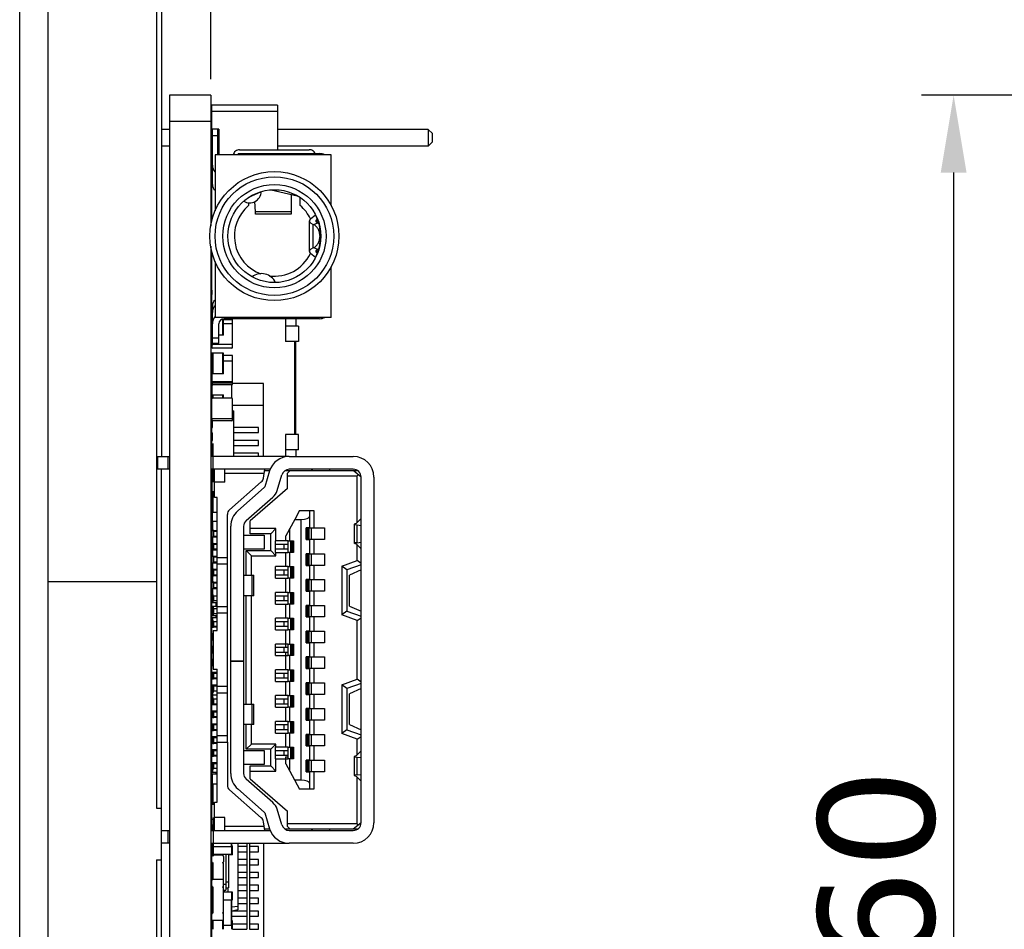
# Model space of a CAD drawing. Header units: millimetres. Extents: x -45 to 609, y -105 to 214.
# Tile 4 of 27: x 305 to 343, y 38 to 73. Entities that reach past the tile are written whole.
import ezdxf

# ---------------------------------------------------------------- set-up
doc = ezdxf.new("R2010")
doc.units = ezdxf.units.MM
doc.header["$LTSCALE"] = 30.734
doc.header["$PDMODE"] = 3
doc.header["$PDSIZE"] = 0.3125
doc.layers.get('0').update_dxf_attribs({"linetype": 'CONTINUOUS'})
doc.layers.get('Defpoints').update_dxf_attribs({"linetype": 'CONTINUOUS'})
doc.layers.add('DIM', color=6, linetype='CONTINUOUS', lineweight=15)
doc.styles.add('Verdana', font='verdana.ttf', dxfattribs={"height": 4.5})
doc.dimstyles.new('aaaaaaaa 3.0', dxfattribs={"dimtxt": 4.5, "dimasz": 3, "dimexe": 1.25, "dimexo": 0.625, "dimtad": 1, "dimzin": 9, "dimdsep": 46, "dimtxsty": 'Verdana', "dimcen": 0, "dimazin": 0, "dimtfac": 1, "dimtofl": 0, "dimtmove": 0, "dimatfit": 3, "dimfxl": 1, "dimlwd": 25, "dimlwe": 25, "dimarcsym": 0})

# ---------------------------------------------------------------- blocks, each defined once
blk = doc.blocks.new('*D100')
at = {"layer": 'Defpoints', "color": 0}
for p in [(305.049, 186.044), (305.049, 161.826), (312.449, 69.885)]:
    blk.add_point(p, dxfattribs=at)
at = {"layer": 'DIM', "color": 0, "lineweight": 25}
for p, q in [((305.049, 162.451), (305.049, 187.294)), ((312.449, 70.51), (312.449, 187.294)), ((309.449, 186.044), (308.049, 186.044)), ((312.449, 186.044), (344.288, 186.044))]:
    blk.add_line(p, q, dxfattribs=at)
at = {"layer": 'DIM', "color": 0}
for points in [[(308.049, 186.544), (308.049, 185.544), (305.049, 186.044)], [(309.449, 185.544), (309.449, 186.544), (312.449, 186.044)]]:
    blk.add_solid(points, dxfattribs=at)
at = {"layer": 'DIM', "color": 0, "insert": (330.875, 189.658), "char_height": 4.5, "attachment_point": 5, "style": 'Verdana'}
blk.add_mtext('(ref) 7.4', dxfattribs=at)
blk = doc.blocks.new('*D115')
at = {"layer": 'Defpoints', "color": 0}
for p in [(428.354, 69.885), (341.235, 9.885), (428.355, 9.885)]:
    blk.add_point(p, dxfattribs=at)
at = {"layer": 'DIM', "color": 0, "lineweight": 25}
for p, q in [((427.729, 69.885), (339.985, 69.885)), ((341.235, 66.885), (341.235, 12.885)), ((427.73, 9.885), (339.985, 9.885))]:
    blk.add_line(p, q, dxfattribs=at)
at = {"layer": 'DIM', "color": 0}
for points in [[(341.735, 66.885), (340.735, 66.885), (341.235, 69.885)], [(340.735, 12.885), (341.735, 12.885), (341.235, 9.885)]]:
    blk.add_solid(points, dxfattribs=at)
at = {"layer": 'DIM', "color": 0, "insert": (338.267, 39.885), "char_height": 4.5, "attachment_point": 5, "rotation": 90, "style": 'Verdana'}
blk.add_mtext('60', dxfattribs=at)

msp = doc.modelspace()

# ---------------------------------------------------------------- linework, layer by layer
at = {"color": 7, "linetype": 'Continuous'}
for p, q in [((305.049, -79.333), (305.049, 161.826)), ((306.149, -79.333), (306.149, 161.826)), ((310.549, 136.299), (310.549, 55.885)), ((310.349, 135.309), (310.349, 42.247)), ((310.849, 69.885), (310.849, 9.885)), ((312.449, 69.885), (310.849, 69.885)), ((312.449, 69.885), (312.449, 64.81)), ((312.499, 65.073), (312.499, 69.506)), ((315.039, 69.506), (312.499, 69.506)), ((315.039, 69.506), (315.039, 67.773)), ((315.039, 69.252), (312.499, 69.252)), ((310.849, 68.885), (312.449, 68.885)), ((310.849, 68.556), (310.549, 68.556)), ((312.499, 68.556), (312.449, 68.556)), ((312.517, 66.423), (312.517, 68.573)), ((312.717, 68.573), (312.517, 68.573)), ((312.517, 68.323), (312.717, 68.323)), ((312.717, 68.573), (312.717, 67.573)), ((312.767, 68.573), (312.717, 68.573)), ((312.717, 68.323), (312.767, 68.323)), ((312.767, 68.573), (312.767, 67.573)), ((320.879, 68.556), (315.039, 68.556)), ((320.879, 68.556), (320.879, 67.916)), ((321.039, 68.396), (320.879, 68.556)), ((321.039, 68.076), (321.039, 68.396)), ((310.849, 67.916), (310.549, 67.916)), ((312.499, 67.916), (312.449, 67.916)), ((320.879, 67.916), (315.039, 67.916)), ((321.039, 68.076), (320.879, 67.916)), ((312.617, 67.573), (312.617, 65.403)), ((317.117, 67.573), (312.617, 67.573)), ((313.517, 67.623), (313.517, 67.573)), ((313.517, 67.623), (316.667, 67.623)), ((313.567, 67.773), (316.267, 67.773)), ((313.767, 67.573), (313.767, 67.623)), ((317.117, 65.61), (317.117, 67.573)), ((312.517, 67.22), (312.499, 67.22)), ((312.499, 67.135), (312.517, 67.135)), ((312.499, 66.437), (312.449, 66.437)), ((312.499, 66.435), (312.449, 66.435)), ((313.931, 65.929), (314.388, 66.144)), ((314.795, 66.219), (315.804, 65.986)), ((315.566, 66.041), (315.566, 65.273)), ((313.917, 65.717), (313.917, 65.607)), ((314.179, 65.364), (314.156, 65.761)), ((315.917, 65.607), (315.917, 65.92)), ((315.566, 65.364), (314.179, 65.364)), ((315.566, 65.273), (314.191, 65.273)), ((316.315, 65.096), (316.51, 65.254)), ((316.51, 65.246), (316.51, 65.26)), ((312.511, 65.073), (312.449, 65.073)), ((316.267, 65.014), (316.267, 63.832)), ((316.419, 63.97), (316.419, 64.876)), ((316.419, 64.876), (316.429, 64.872)), ((316.429, 64.872), (316.61, 64.935)), ((316.578, 65.087), (316.543, 65.059)), ((316.543, 65.059), (316.543, 64.972)), ((316.552, 65.176), (316.544, 65.176)), ((316.61, 64.935), (316.6, 64.939)), ((316.709, 64.423), (316.687, 64.423)), ((312.449, 64.036), (312.449, 33.456)), ((312.511, 63.773), (312.449, 63.773)), ((312.499, 61.564), (312.499, 63.773)), ((316.51, 63.592), (316.315, 63.75)), ((316.429, 63.974), (316.419, 63.97)), ((316.61, 63.911), (316.429, 63.974)), ((316.543, 63.874), (316.543, 63.787)), ((316.543, 63.787), (316.578, 63.759)), ((316.6, 63.907), (316.61, 63.911)), ((312.617, 63.443), (312.617, 61.273)), ((316.51, 63.586), (316.51, 63.6)), ((316.552, 63.67), (316.544, 63.67)), ((317.117, 61.273), (317.117, 63.236)), ((312.499, 62.335), (312.449, 62.335)), ((312.497, 62.237), (312.449, 62.237)), ((312.497, 62.335), (312.497, 62.166)), ((312.499, 62.137), (312.449, 62.137)), ((312.497, 62.166), (312.499, 62.166)), ((312.514, 61.437), (312.449, 61.437)), ((312.499, 61.635), (312.517, 61.635)), ((312.499, 61.576), (312.517, 61.576)), ((312.517, 60.273), (312.517, 61.723)), ((312.499, 61.39), (312.499, 60.116)), ((312.517, 61.39), (312.499, 61.39)), ((317.117, 61.273), (312.617, 61.273)), ((312.904, 61.212), (312.904, 60.59)), ((312.949, 60.59), (312.949, 61.221)), ((312.949, 61.186), (313.269, 61.186)), ((316.667, 61.223), (312.967, 61.223)), ((313.267, 61.223), (313.267, 61.273)), ((313.299, 60.116), (313.299, 61.223)), ((313.517, 61.273), (313.517, 61.223)), ((313.767, 61.223), (313.767, 61.273)), ((315.349, 61.223), (315.349, 60.337)), ((315.749, 61.223), (315.749, 60.937)), ((312.499, 60.987), (312.449, 60.987)), ((312.449, 60.937), (312.499, 60.937)), ((312.767, 60.273), (312.767, 61.023)), ((313.269, 61.026), (312.949, 61.026)), ((315.849, 60.937), (315.349, 60.937)), ((315.849, 60.937), (315.849, 60.337)), ((312.499, 60.337), (312.449, 60.337)), ((312.517, 60.59), (312.499, 60.59)), ((312.767, 60.473), (312.517, 60.473)), ((312.949, 60.59), (312.767, 60.59)), ((315.849, 60.337), (315.349, 60.337)), ((315.696, 60.337), (315.696, 56.737)), ((315.749, 56.737), (315.749, 60.337)), ((312.517, 60.273), (312.767, 60.273)), ((313.269, 60.226), (312.529, 60.226)), ((313.269, 60.216), (312.529, 60.216)), ((313.269, 60.086), (312.529, 60.086)), ((312.499, 59.886), (312.499, 58.112)), ((312.949, 59.886), (312.499, 59.886)), ((312.544, 59.086), (312.544, 59.886)), ((312.904, 59.886), (312.904, 59.086)), ((312.949, 59.086), (312.949, 59.886)), ((313.269, 59.801), (312.949, 59.801)), ((313.269, 59.576), (312.949, 59.576)), ((313.299, 58.691), (313.299, 59.771)), ((312.949, 59.086), (312.499, 59.086)), ((313.269, 58.776), (312.529, 58.776)), ((313.269, 58.726), (312.529, 58.726)), ((313.269, 58.661), (312.529, 58.661)), ((313.249, 58.661), (313.249, 58.141)), ((314.499, 58.707), (313.299, 58.707)), ((314.499, 55.885), (314.499, 58.707)), ((312.499, 58.277), (312.949, 58.277)), ((312.499, 55.886), (312.499, 58.111)), ((313.269, 58.141), (312.529, 58.141)), ((312.544, 58.141), (312.544, 58.277)), ((312.904, 58.277), (312.904, 58.141)), ((312.949, 58.141), (312.949, 58.277)), ((313.299, 57.296), (313.299, 58.111)), ((314.499, 57.857), (313.299, 57.857)), ((313.299, 57.651), (313.349, 57.651)), ((313.349, 55.885), (313.349, 57.651)), ((312.519, 57.251), (312.499, 57.251)), ((312.519, 57.001), (312.519, 57.268)), ((313.269, 57.341), (312.529, 57.341)), ((313.269, 57.266), (312.529, 57.266)), ((312.519, 57.007), (312.499, 57.007)), ((312.499, 57.001), (312.519, 57.001)), ((314.299, 57.007), (313.349, 57.007)), ((314.299, 56.807), (314.299, 57.007)), ((312.499, 56.737), (312.449, 56.737)), ((312.499, 56.801), (312.519, 56.801)), ((312.499, 56.501), (312.519, 56.501)), ((312.519, 56.501), (312.519, 56.801)), ((313.349, 56.807), (314.299, 56.807)), ((314.299, 56.507), (313.349, 56.507)), ((314.299, 56.307), (314.299, 56.507)), ((315.349, 56.737), (315.349, 55.885)), ((315.849, 56.737), (315.349, 56.737)), ((315.849, 56.137), (315.849, 56.737)), ((312.449, 56.137), (312.499, 56.137)), ((312.449, 56.087), (312.499, 56.087)), ((312.499, 56.301), (312.519, 56.301)), ((312.499, 56.167), (312.519, 56.167)), ((312.519, 56.001), (312.519, 56.301)), ((313.349, 56.307), (314.299, 56.307)), ((315.849, 56.137), (315.349, 56.137)), ((315.749, 56.137), (315.749, 55.885)), ((310.394, 55.885), (310.394, 55.385)), ((310.394, 55.885), (310.794, 55.885)), ((310.794, 55.885), (310.794, 55.385)), ((310.794, 55.885), (310.849, 55.885)), ((315.495, 55.885), (312.449, 55.885)), ((312.499, 56.001), (312.519, 56.001)), ((314.299, 56.007), (313.349, 56.007)), ((314.299, 55.885), (314.299, 56.007)), ((315.495, 55.885), (317.974, 55.885)), ((310.794, 55.385), (310.394, 55.385)), ((310.549, -56.339), (310.549, 55.385)), ((310.849, 55.385), (310.794, 55.385)), ((314.758, 55.385), (312.449, 55.385)), ((312.449, 55.336), (312.499, 55.336)), ((312.499, 55.385), (312.499, 54.945)), ((312.544, 54.945), (312.544, 55.385)), ((312.594, 54.885), (312.594, 55.385)), ((312.994, 54.885), (312.994, 55.385)), ((314.491, 55.046), (314.544, 55.385)), ((314.536, 55.335), (314.737, 55.335)), ((314.731, 55.32), (314.541, 54.706)), ((315.333, 55.335), (318.136, 55.335)), ((315.374, 55.357), (315.374, 55.335)), ((315.524, 55.335), (315.424, 55.235)), ((317.974, 55.385), (315.495, 55.385)), ((316.374, 55.335), (316.374, 55.385)), ((316.384, 55.385), (316.384, 55.335)), ((317.064, 55.335), (317.064, 55.385)), ((318.274, 55.085), (317.974, 55.335)), ((312.594, 54.945), (312.499, 54.945)), ((312.994, 55.235), (314.52, 55.235)), ((315.019, 54.558), (315.208, 55.173)), ((315.424, 54.635), (315.424, 55.235)), ((315.424, 55.135), (318.124, 55.135)), ((318.124, 55.135), (318.165, 55.176)), ((318.124, 53.314), (318.124, 55.135)), ((318.274, 41.685), (318.274, 55.085)), ((318.774, 55.085), (318.774, 41.685)), ((312.449, 54.836), (312.499, 54.836)), ((312.499, 54.637), (312.449, 54.637)), ((312.594, 54.295), (312.594, 54.885)), ((312.994, 54.885), (312.594, 54.885)), ((313.178, 53.815), (314.409, 54.897)), ((314.527, 54.683), (313.495, 53.775)), ((315.424, 54.635), (313.974, 53.385)), ((312.449, 54.536), (312.499, 54.536)), ((312.499, 41.385), (312.499, 54.505)), ((312.594, 54.505), (312.499, 54.505)), ((312.544, 53.705), (312.544, 54.505)), ((312.694, 54.295), (312.594, 54.295)), ((312.694, 49.81), (312.694, 54.295)), ((313.825, 53.4), (314.857, 54.307)), ((312.449, 54.036), (312.499, 54.036)), ((312.449, 53.736), (312.499, 53.736)), ((312.694, 53.705), (312.499, 53.705)), ((313.094, 49.81), (313.094, 53.627)), ((315.704, 53.435), (315.364, 52.809)), ((315.894, 53.785), (315.704, 53.435)), ((315.704, 53.435), (315.944, 53.435)), ((315.894, 53.785), (316.294, 53.785)), ((315.944, 53.435), (315.944, 43.335)), ((316.294, 53.11), (316.294, 53.785)), ((316.294, 53.785), (316.444, 53.785)), ((316.444, 53.785), (316.444, 53.11)), ((318.266, 53.46), (318.091, 53.28)), ((318.274, 53.46), (318.266, 53.46)), ((312.449, 53.236), (312.499, 53.236)), ((312.499, 53.218), (312.519, 53.218)), ((312.519, 53.075), (312.499, 53.075)), ((312.519, 53.365), (312.519, 53)), ((312.694, 53.365), (312.519, 53.365)), ((313.224, 43.596), (313.224, 53.174)), ((313.724, 53.174), (313.724, 43.596)), ((313.974, 52.885), (313.974, 53.385)), ((314.974, 53.085), (313.974, 53.085)), ((314.774, 52.885), (314.974, 53.085)), ((314.974, 52.61), (314.974, 53.085)), ((315.514, 52.61), (315.514, 53.085)), ((316.154, 52.66), (316.154, 53.11)), ((316.294, 53.11), (316.154, 53.11)), ((316.184, 52.66), (316.184, 53.11)), ((316.196, 53.11), (316.196, 52.66)), ((316.265, 52.66), (316.265, 53.11)), ((316.294, 53.11), (316.354, 53.11)), ((316.354, 52.66), (316.354, 53.11)), ((316.354, 53.11), (316.854, 53.11)), ((316.854, 53.11), (316.854, 52.66)), ((318.024, 52.513), (318.024, 53.257)), ((318.119, 52.539), (318.119, 53.231)), ((318.119, 53.231), (318.274, 53.211)), ((312.449, 52.936), (312.499, 52.936)), ((312.694, 53), (312.499, 53)), ((312.694, 52.75), (312.499, 52.75)), ((312.519, 52.75), (312.519, 52.5)), ((312.544, 52.985), (312.544, 52.785)), ((312.544, 52.985), (312.694, 52.985)), ((312.694, 52.785), (312.544, 52.785)), ((312.554, 52.985), (312.554, 52.785)), ((313.724, 52.835), (314.524, 52.835)), ((314.774, 52.885), (313.974, 52.885)), ((314.524, 52.835), (314.524, 52.285)), ((314.774, 52.235), (314.774, 52.885)), ((315.364, 52.61), (315.364, 52.809)), ((316.154, 52.66), (316.294, 52.66)), ((316.294, 52.11), (316.294, 52.66)), ((316.354, 52.66), (316.294, 52.66)), ((316.854, 52.66), (316.354, 52.66)), ((316.444, 52.66), (316.444, 52.11)), ((312.449, 52.436), (312.499, 52.436)), ((312.694, 52.5), (312.499, 52.5)), ((312.544, 52.285), (312.544, 52.485)), ((312.544, 52.485), (312.694, 52.485)), ((312.694, 52.285), (312.544, 52.285)), ((312.554, 52.485), (312.554, 52.285)), ((314.524, 52.285), (313.724, 52.285)), ((314.954, 52.16), (314.954, 52.61)), ((315.454, 52.61), (314.954, 52.61)), ((314.954, 52.485), (315.454, 52.485)), ((315.454, 52.285), (314.954, 52.285)), ((315.299, 52.285), (315.299, 52.485)), ((315.454, 52.16), (315.454, 52.61)), ((315.454, 52.61), (315.654, 52.61)), ((315.542, 52.61), (315.542, 52.16)), ((315.611, 52.16), (315.611, 52.61)), ((315.624, 52.61), (315.624, 52.16)), ((315.654, 52.61), (315.654, 52.16)), ((318.266, 52.31), (318.091, 52.49)), ((318.119, 52.539), (318.274, 52.559)), ((318.124, 51.843), (318.124, 52.457)), ((318.274, 52.31), (318.266, 52.31)), ((312.449, 52.136), (312.499, 52.136)), ((312.694, 52.25), (312.499, 52.25)), ((312.694, 52), (312.499, 52)), ((312.519, 52.25), (312.519, 52)), ((312.544, 51.985), (312.544, 51.785)), ((312.544, 51.985), (312.694, 51.985)), ((312.554, 51.985), (312.554, 51.785)), ((312.694, 51.96), (313.094, 51.96)), ((313.824, 51.285), (313.824, 52.235)), ((313.824, 52.235), (314.024, 52.035)), ((313.824, 52.235), (314.774, 52.235)), ((314.024, 51.285), (314.024, 52.035)), ((314.024, 52.035), (314.974, 52.035)), ((314.774, 52.235), (314.974, 52.035)), ((314.954, 52.16), (315.454, 52.16)), ((314.974, 52.035), (314.974, 52.16)), ((315.364, 51.61), (315.364, 52.16)), ((315.654, 52.16), (315.454, 52.16)), ((315.514, 51.61), (315.514, 52.16)), ((316.154, 51.66), (316.154, 52.11)), ((316.294, 52.11), (316.154, 52.11)), ((316.184, 51.66), (316.184, 52.11)), ((316.196, 52.11), (316.196, 51.66)), ((316.265, 51.66), (316.265, 52.11)), ((316.294, 52.11), (316.354, 52.11)), ((316.354, 51.66), (316.354, 52.11)), ((316.354, 52.11), (316.854, 52.11)), ((316.854, 52.11), (316.854, 51.66)), ((312.449, 51.636), (312.499, 51.636)), ((312.694, 51.75), (312.499, 51.75)), ((312.519, 51.75), (312.519, 51.5)), ((312.694, 51.785), (312.544, 51.785)), ((313.094, 51.71), (312.694, 51.71)), ((314.954, 51.16), (314.954, 51.61)), ((315.454, 51.61), (314.954, 51.61)), ((315.454, 51.16), (315.454, 51.61)), ((315.454, 51.61), (315.654, 51.61)), ((315.542, 51.61), (315.542, 51.16)), ((315.611, 51.16), (315.611, 51.61)), ((315.624, 51.61), (315.624, 51.16)), ((315.654, 51.61), (315.654, 51.16)), ((316.154, 51.66), (316.294, 51.66)), ((316.294, 51.11), (316.294, 51.66)), ((316.354, 51.66), (316.294, 51.66)), ((316.854, 51.66), (316.354, 51.66)), ((316.444, 51.66), (316.444, 51.11)), ((317.524, 51.625), (318.124, 51.843)), ((317.524, 51.625), (317.524, 49.745)), ((317.724, 51.485), (317.524, 51.625)), ((318.274, 51.685), (317.724, 51.485)), ((318.274, 51.738), (318.124, 51.843)), ((312.449, 51.336), (312.499, 51.336)), ((312.694, 51.5), (312.499, 51.5)), ((312.694, 51.25), (312.499, 51.25)), ((312.519, 51.25), (312.519, 51)), ((312.544, 51.285), (312.544, 51.485)), ((312.544, 51.485), (312.694, 51.485)), ((312.694, 51.285), (312.544, 51.285)), ((312.554, 51.485), (312.554, 51.285)), ((313.724, 51.285), (314.124, 51.285)), ((314.049, 51.285), (314.049, 50.485)), ((314.124, 50.485), (314.124, 51.285)), ((314.954, 51.485), (315.454, 51.485)), ((315.454, 51.285), (314.954, 51.285)), ((314.954, 51.16), (315.454, 51.16)), ((315.299, 51.285), (315.299, 51.485)), ((315.364, 50.61), (315.364, 51.16)), ((315.654, 51.16), (315.454, 51.16)), ((315.514, 50.61), (315.514, 51.16)), ((317.724, 51.485), (317.724, 49.885)), ((318.274, 51.485), (317.824, 51.285)), ((317.824, 50.085), (317.824, 51.285)), ((310.349, 51.027), (306.149, 51.027)), ((312.449, 50.836), (312.499, 50.836)), ((312.497, 50.536), (312.497, 50.836)), ((312.694, 51), (312.499, 51)), ((312.694, 50.75), (312.499, 50.75)), ((312.519, 50.75), (312.519, 50.385)), ((312.544, 50.985), (312.544, 50.785)), ((312.544, 50.985), (312.694, 50.985)), ((312.694, 50.785), (312.544, 50.785)), ((312.554, 50.985), (312.554, 50.785)), ((316.154, 50.66), (316.154, 51.11)), ((316.294, 51.11), (316.154, 51.11)), ((316.184, 50.66), (316.184, 51.11)), ((316.196, 51.11), (316.196, 50.66)), ((316.265, 50.66), (316.265, 51.11)), ((316.294, 51.11), (316.354, 51.11)), ((316.354, 50.66), (316.354, 51.11)), ((316.354, 51.11), (316.854, 51.11)), ((316.854, 51.11), (316.854, 50.66)), ((312.449, 50.536), (312.499, 50.536)), ((312.519, 50.675), (312.499, 50.675)), ((312.519, 50.568), (312.499, 50.568)), ((312.499, 50.386), (312.519, 50.386)), ((312.519, 50.385), (312.544, 50.385)), ((312.544, 50.285), (312.544, 50.485)), ((312.544, 50.485), (312.694, 50.485)), ((312.554, 50.485), (312.554, 50.285)), ((314.124, 50.485), (313.724, 50.485)), ((313.824, 46.285), (313.824, 50.485)), ((314.024, 46.285), (314.024, 50.485)), ((314.954, 50.16), (314.954, 50.61)), ((315.454, 50.61), (314.954, 50.61)), ((314.954, 50.485), (315.454, 50.485)), ((315.299, 50.285), (315.299, 50.485)), ((315.454, 50.16), (315.454, 50.61)), ((315.454, 50.61), (315.654, 50.61)), ((315.542, 50.61), (315.542, 50.16)), ((315.611, 50.16), (315.611, 50.61)), ((315.624, 50.61), (315.624, 50.16)), ((315.654, 50.61), (315.654, 50.16)), ((316.154, 50.66), (316.294, 50.66)), ((316.294, 50.11), (316.294, 50.66)), ((316.354, 50.66), (316.294, 50.66)), ((316.854, 50.66), (316.354, 50.66)), ((316.444, 50.66), (316.444, 50.11)), ((312.449, 50.036), (312.499, 50.036)), ((312.499, 50.218), (312.694, 50.218)), ((312.694, 50.068), (312.499, 50.068)), ((312.694, 50.285), (312.544, 50.285)), ((312.544, 49.985), (312.544, 49.785)), ((312.544, 49.985), (312.694, 49.985)), ((312.554, 49.985), (312.554, 49.785)), ((312.649, 50.218), (312.649, 50.068)), ((312.694, 50.06), (313.094, 50.06)), ((315.454, 50.285), (314.954, 50.285)), ((314.954, 50.16), (315.454, 50.16)), ((315.364, 49.61), (315.364, 50.16)), ((315.654, 50.16), (315.454, 50.16)), ((315.514, 49.61), (315.514, 50.16)), ((316.154, 49.66), (316.154, 50.11)), ((316.294, 50.11), (316.154, 50.11)), ((316.184, 49.66), (316.184, 50.11)), ((316.196, 50.11), (316.196, 49.66)), ((316.265, 49.66), (316.265, 50.11)), ((316.294, 50.11), (316.354, 50.11)), ((316.354, 49.66), (316.354, 50.11)), ((316.354, 50.11), (316.854, 50.11)), ((316.854, 50.11), (316.854, 49.66)), ((317.824, 50.085), (318.274, 49.885)), ((312.449, 49.937), (312.499, 49.937)), ((312.449, 49.736), (312.499, 49.736)), ((312.499, 49.718), (312.694, 49.718)), ((312.519, 49.625), (312.519, 49.26)), ((312.694, 49.625), (312.519, 49.625)), ((312.694, 49.785), (312.544, 49.785)), ((312.649, 49.718), (312.649, 49.625)), ((312.694, 49.135), (312.694, 49.81)), ((313.094, 49.81), (312.694, 49.81)), ((313.094, 44.81), (313.094, 49.81)), ((314.954, 49.16), (314.954, 49.61)), ((315.454, 49.61), (314.954, 49.61)), ((315.454, 49.16), (315.454, 49.61)), ((315.454, 49.61), (315.654, 49.61)), ((315.542, 49.61), (315.542, 49.16)), ((315.611, 49.16), (315.611, 49.61)), ((315.624, 49.61), (315.624, 49.16)), ((315.654, 49.61), (315.654, 49.16)), ((316.154, 49.66), (316.294, 49.66)), ((316.294, 49.11), (316.294, 49.66)), ((316.354, 49.66), (316.294, 49.66)), ((316.854, 49.66), (316.354, 49.66)), ((316.444, 49.66), (316.444, 49.11)), ((317.724, 49.885), (317.524, 49.745)), ((318.124, 49.527), (317.524, 49.745)), ((317.724, 49.885), (318.274, 49.685)), ((318.124, 49.527), (318.274, 49.632)), ((312.449, 49.236), (312.499, 49.236)), ((312.519, 49.568), (312.499, 49.568)), ((312.519, 49.335), (312.499, 49.335)), ((312.694, 49.26), (312.499, 49.26)), ((312.544, 49.285), (312.544, 49.485)), ((312.544, 49.485), (312.694, 49.485)), ((312.694, 49.285), (312.544, 49.285)), ((312.554, 49.485), (312.554, 49.285)), ((314.954, 49.487), (315.299, 49.487)), ((314.954, 49.485), (315.454, 49.485)), ((315.454, 49.285), (314.954, 49.285)), ((315.299, 49.285), (315.299, 49.485)), ((318.124, 47.243), (318.124, 49.527)), ((312.449, 48.936), (312.499, 48.936)), ((312.497, 48.466), (312.497, 48.866)), ((312.499, 48.866), (312.497, 48.866)), ((312.544, 49.01), (312.499, 49.01)), ((312.519, 49.01), (312.519, 48.76)), ((312.544, 49.135), (312.544, 47.635)), ((312.544, 49.135), (312.694, 49.135)), ((314.954, 49.16), (315.454, 49.16)), ((315.364, 48.61), (315.364, 49.16)), ((315.654, 49.16), (315.454, 49.16)), ((315.514, 48.61), (315.514, 49.16)), ((316.154, 48.66), (316.154, 49.11)), ((316.294, 49.11), (316.154, 49.11)), ((316.184, 48.66), (316.184, 49.11)), ((316.196, 49.11), (316.196, 48.66)), ((316.265, 48.66), (316.265, 49.11)), ((316.294, 49.11), (316.354, 49.11)), ((316.354, 48.66), (316.354, 49.11)), ((316.354, 49.11), (316.854, 49.11)), ((316.854, 49.11), (316.854, 48.66)), ((312.499, 48.666), (312.497, 48.666)), ((312.499, 48.466), (312.497, 48.466)), ((312.544, 48.76), (312.499, 48.76)), ((312.544, 48.51), (312.499, 48.51)), ((312.519, 48.51), (312.519, 48.26)), ((314.954, 48.16), (314.954, 48.61)), ((315.454, 48.61), (314.954, 48.61)), ((314.954, 48.485), (315.454, 48.485)), ((315.299, 48.285), (315.299, 48.485)), ((315.349, 48.61), (315.349, 48.485)), ((315.454, 48.16), (315.454, 48.61)), ((315.454, 48.61), (315.654, 48.61)), ((315.542, 48.61), (315.542, 48.16)), ((315.611, 48.16), (315.611, 48.61)), ((315.624, 48.61), (315.624, 48.16)), ((315.654, 48.61), (315.654, 48.16)), ((316.154, 48.66), (316.294, 48.66)), ((316.294, 48.11), (316.294, 48.66)), ((316.354, 48.66), (316.294, 48.66)), ((316.854, 48.66), (316.354, 48.66)), ((316.444, 48.66), (316.444, 48.11)), ((312.449, 48.436), (312.499, 48.436)), ((312.449, 48.136), (312.499, 48.136)), ((312.544, 48.26), (312.499, 48.26)), ((315.454, 48.285), (314.954, 48.285)), ((314.954, 48.16), (315.454, 48.16)), ((315.349, 48.285), (315.349, 48.16)), ((315.364, 47.61), (315.364, 48.16)), ((315.654, 48.16), (315.454, 48.16)), ((315.514, 47.61), (315.514, 48.16)), ((316.154, 47.66), (316.154, 48.11)), ((316.294, 48.11), (316.154, 48.11)), ((316.184, 47.66), (316.184, 48.11)), ((316.196, 48.11), (316.196, 47.66)), ((316.265, 47.66), (316.265, 48.11)), ((316.294, 48.11), (316.354, 48.11)), ((316.354, 47.66), (316.354, 48.11)), ((316.354, 48.11), (316.854, 48.11)), ((316.854, 48.11), (316.854, 47.66)), ((312.544, 48.01), (312.499, 48.01)), ((312.544, 47.76), (312.499, 47.76)), ((312.519, 48.01), (312.519, 47.76)), ((313.724, 47.945), (313.224, 47.945)), ((313.724, 47.935), (313.224, 47.935)), ((312.449, 47.636), (312.499, 47.636)), ((312.449, 47.336), (312.499, 47.336)), ((312.694, 47.51), (312.499, 47.51)), ((312.519, 47.51), (312.519, 47.26)), ((312.544, 47.635), (312.694, 47.635)), ((312.544, 47.285), (312.544, 47.485)), ((312.544, 47.485), (312.694, 47.485)), ((312.554, 47.485), (312.554, 47.285)), ((312.694, 44.81), (312.694, 47.635)), ((314.954, 47.16), (314.954, 47.61)), ((315.454, 47.61), (314.954, 47.61)), ((314.954, 47.485), (315.454, 47.485)), ((315.299, 47.285), (315.299, 47.485)), ((315.454, 47.16), (315.454, 47.61)), ((315.454, 47.61), (315.654, 47.61)), ((315.542, 47.61), (315.542, 47.16)), ((315.611, 47.16), (315.611, 47.61)), ((315.624, 47.61), (315.624, 47.16)), ((315.654, 47.61), (315.654, 47.16)), ((316.154, 47.66), (316.294, 47.66)), ((316.294, 47.11), (316.294, 47.66)), ((316.354, 47.66), (316.294, 47.66)), ((316.854, 47.66), (316.354, 47.66)), ((316.444, 47.66), (316.444, 47.11)), ((312.694, 47.26), (312.499, 47.26)), ((312.694, 47.01), (312.499, 47.01)), ((312.519, 46.935), (312.499, 46.935)), ((312.519, 47.01), (312.519, 46.645)), ((312.694, 47.285), (312.544, 47.285)), ((312.544, 46.985), (312.544, 46.785)), ((312.544, 46.985), (312.694, 46.985)), ((312.554, 46.985), (312.554, 46.785)), ((313.094, 46.96), (312.694, 46.96)), ((315.454, 47.285), (314.954, 47.285)), ((314.954, 47.16), (315.454, 47.16)), ((315.364, 46.61), (315.364, 47.16)), ((315.654, 47.16), (315.454, 47.16)), ((315.514, 46.61), (315.514, 47.16)), ((316.154, 46.66), (316.154, 47.11)), ((316.294, 47.11), (316.154, 47.11)), ((316.184, 46.66), (316.184, 47.11)), ((316.196, 47.11), (316.196, 46.66)), ((316.265, 46.66), (316.265, 47.11)), ((316.294, 47.11), (316.354, 47.11)), ((316.354, 46.66), (316.354, 47.11)), ((316.354, 47.11), (316.854, 47.11)), ((316.854, 47.11), (316.854, 46.66)), ((317.524, 47.025), (318.124, 47.243)), ((317.524, 47.025), (317.524, 45.145)), ((317.724, 46.885), (317.524, 47.025)), ((318.274, 47.085), (317.724, 46.885)), ((318.274, 47.138), (318.124, 47.243)), ((312.449, 46.836), (312.499, 46.836)), ((312.499, 46.718), (312.519, 46.718)), ((312.519, 46.568), (312.499, 46.568)), ((312.519, 46.645), (312.694, 46.645)), ((312.519, 46.625), (312.519, 46.26)), ((312.694, 46.625), (312.519, 46.625)), ((312.694, 46.785), (312.544, 46.785)), ((312.649, 46.645), (312.649, 46.625)), ((313.094, 46.71), (312.694, 46.71)), ((314.954, 46.16), (314.954, 46.61)), ((315.454, 46.61), (314.954, 46.61)), ((315.454, 46.16), (315.454, 46.61)), ((315.454, 46.61), (315.654, 46.61)), ((315.542, 46.61), (315.542, 46.16)), ((315.611, 46.16), (315.611, 46.61)), ((315.624, 46.61), (315.624, 46.16)), ((315.654, 46.61), (315.654, 46.16)), ((316.154, 46.66), (316.294, 46.66)), ((316.294, 46.11), (316.294, 46.66)), ((316.354, 46.66), (316.294, 46.66)), ((316.854, 46.66), (316.354, 46.66)), ((316.444, 46.66), (316.444, 46.11)), ((317.724, 46.885), (317.724, 45.285)), ((318.274, 46.885), (317.824, 46.685)), ((317.824, 45.485), (317.824, 46.685)), ((312.449, 46.536), (312.499, 46.536)), ((312.519, 46.478), (312.499, 46.478)), ((312.519, 46.335), (312.499, 46.335)), ((312.694, 46.26), (312.499, 46.26)), ((312.544, 46.285), (312.544, 46.485)), ((312.544, 46.485), (312.694, 46.485)), ((312.694, 46.285), (312.544, 46.285)), ((312.554, 46.485), (312.554, 46.285)), ((313.724, 46.285), (314.124, 46.285)), ((314.049, 46.285), (314.049, 45.485)), ((314.124, 45.485), (314.124, 46.285)), ((314.954, 46.485), (315.454, 46.485)), ((315.454, 46.285), (314.954, 46.285)), ((315.299, 46.285), (315.299, 46.485)), ((312.449, 46.036), (312.499, 46.036)), ((312.497, 45.478), (312.497, 45.878)), ((312.499, 45.878), (312.497, 45.878)), ((312.694, 46.01), (312.499, 46.01)), ((312.519, 46.01), (312.519, 45.76)), ((312.544, 45.985), (312.544, 45.785)), ((312.544, 45.985), (312.694, 45.985)), ((312.694, 45.785), (312.544, 45.785)), ((312.554, 45.985), (312.554, 45.785)), ((314.954, 46.16), (315.454, 46.16)), ((315.364, 45.61), (315.364, 46.16)), ((315.654, 46.16), (315.454, 46.16)), ((315.514, 45.61), (315.514, 46.16)), ((316.154, 45.66), (316.154, 46.11)), ((316.294, 46.11), (316.154, 46.11)), ((316.184, 45.66), (316.184, 46.11)), ((316.196, 46.11), (316.196, 45.66)), ((316.265, 45.66), (316.265, 46.11)), ((316.294, 46.11), (316.354, 46.11)), ((316.354, 45.66), (316.354, 46.11)), ((316.354, 46.11), (316.854, 46.11)), ((316.854, 46.11), (316.854, 45.66)), ((312.449, 45.736), (312.497, 45.736)), ((312.499, 45.678), (312.497, 45.678)), ((312.499, 45.478), (312.497, 45.478)), ((312.694, 45.76), (312.499, 45.76)), ((312.694, 45.51), (312.499, 45.51)), ((312.519, 45.51), (312.519, 45.26)), ((312.544, 45.285), (312.544, 45.485)), ((312.544, 45.485), (312.694, 45.485)), ((312.554, 45.485), (312.554, 45.285)), ((314.124, 45.485), (313.724, 45.485)), ((313.824, 44.535), (313.824, 45.485)), ((314.024, 44.735), (314.024, 45.485)), ((314.954, 45.16), (314.954, 45.61)), ((315.454, 45.61), (314.954, 45.61)), ((314.954, 45.485), (315.454, 45.485)), ((315.299, 45.285), (315.299, 45.485)), ((315.454, 45.16), (315.454, 45.61)), ((315.454, 45.61), (315.654, 45.61)), ((315.542, 45.61), (315.542, 45.16)), ((315.611, 45.16), (315.611, 45.61)), ((315.624, 45.61), (315.624, 45.16)), ((315.654, 45.61), (315.654, 45.16)), ((316.154, 45.66), (316.294, 45.66)), ((316.294, 45.11), (316.294, 45.66)), ((316.354, 45.66), (316.294, 45.66)), ((316.854, 45.66), (316.354, 45.66)), ((316.444, 45.66), (316.444, 45.11)), ((317.824, 45.485), (318.274, 45.285)), ((312.449, 45.236), (312.499, 45.236)), ((312.694, 45.26), (312.499, 45.26)), ((312.694, 45.285), (312.544, 45.285)), ((312.694, 45.06), (313.094, 45.06)), ((315.454, 45.285), (314.954, 45.285)), ((314.954, 45.16), (315.454, 45.16)), ((315.364, 44.61), (315.364, 45.16)), ((315.654, 45.16), (315.454, 45.16)), ((315.514, 44.61), (315.514, 45.16)), ((316.154, 44.66), (316.154, 45.11)), ((316.294, 45.11), (316.154, 45.11)), ((316.184, 44.66), (316.184, 45.11)), ((316.196, 45.11), (316.196, 44.66)), ((316.265, 44.66), (316.265, 45.11)), ((316.294, 45.11), (316.354, 45.11)), ((316.354, 44.66), (316.354, 45.11)), ((316.354, 45.11), (316.854, 45.11)), ((316.854, 45.11), (316.854, 44.66)), ((317.724, 45.285), (317.524, 45.145)), ((318.124, 44.927), (317.524, 45.145)), ((317.724, 45.285), (318.274, 45.085)), ((318.124, 44.927), (318.274, 45.032)), ((312.449, 44.936), (312.499, 44.936)), ((312.694, 45.01), (312.499, 45.01)), ((312.694, 44.76), (312.499, 44.76)), ((312.519, 45.01), (312.519, 44.76)), ((312.544, 44.985), (312.544, 44.785)), ((312.544, 44.985), (312.694, 44.985)), ((312.694, 44.785), (312.544, 44.785)), ((312.554, 44.985), (312.554, 44.785)), ((312.694, 42.475), (312.694, 44.81)), ((312.694, 44.81), (313.094, 44.81)), ((313.094, 44.81), (313.094, 43.143)), ((313.824, 44.535), (314.024, 44.735)), ((314.974, 44.735), (314.024, 44.735)), ((314.974, 44.735), (314.774, 44.535)), ((314.974, 44.61), (314.974, 44.735)), ((316.154, 44.66), (316.294, 44.66)), ((316.294, 44.11), (316.294, 44.66)), ((316.354, 44.66), (316.294, 44.66)), ((316.854, 44.66), (316.354, 44.66)), ((316.444, 44.66), (316.444, 44.11)), ((318.124, 44.314), (318.124, 44.927)), ((312.449, 44.436), (312.499, 44.436)), ((312.694, 44.51), (312.499, 44.51)), ((312.694, 44.26), (312.499, 44.26)), ((312.519, 44.51), (312.519, 44.26)), ((312.544, 44.285), (312.544, 44.485)), ((312.544, 44.485), (312.694, 44.485)), ((312.694, 44.285), (312.544, 44.285)), ((312.554, 44.485), (312.554, 44.285)), ((313.724, 44.485), (314.524, 44.485)), ((314.774, 44.535), (313.824, 44.535)), ((314.524, 44.485), (314.524, 43.935)), ((314.774, 43.885), (314.774, 44.535)), ((314.954, 44.16), (314.954, 44.61)), ((315.454, 44.61), (314.954, 44.61)), ((314.954, 44.485), (315.454, 44.485)), ((315.454, 44.285), (314.954, 44.285)), ((315.299, 44.285), (315.299, 44.485)), ((315.454, 44.16), (315.454, 44.61)), ((315.454, 44.61), (315.654, 44.61)), ((315.542, 44.61), (315.542, 44.16)), ((315.611, 44.16), (315.611, 44.61)), ((315.624, 44.61), (315.624, 44.16)), ((315.654, 44.61), (315.654, 44.16)), ((318.024, 43.513), (318.024, 44.257)), ((318.266, 44.46), (318.091, 44.28)), ((318.274, 44.46), (318.266, 44.46)), ((312.694, 44.01), (312.499, 44.01)), ((312.519, 43.935), (312.499, 43.935)), ((312.519, 43.886), (312.499, 43.886)), ((312.519, 44.01), (312.519, 43.645)), ((312.544, 43.785), (312.544, 43.985)), ((312.544, 43.985), (312.694, 43.985)), ((312.554, 43.985), (312.554, 43.785)), ((314.524, 43.935), (313.724, 43.935)), ((313.974, 43.385), (313.974, 43.885)), ((313.974, 43.885), (314.774, 43.885)), ((314.774, 43.885), (314.974, 43.685)), ((314.954, 44.16), (315.454, 44.16)), ((314.974, 43.685), (314.974, 44.16)), ((315.349, 44.237), (315.349, 44.16)), ((315.349, 44.237), (315.454, 44.237)), ((315.364, 43.961), (315.364, 44.16)), ((315.364, 43.961), (315.514, 43.685)), ((315.654, 44.16), (315.454, 44.16)), ((315.514, 43.685), (315.514, 44.16)), ((316.154, 43.66), (316.154, 44.11)), ((316.294, 44.11), (316.154, 44.11)), ((316.184, 43.66), (316.184, 44.11)), ((316.196, 44.11), (316.196, 43.66)), ((316.265, 43.66), (316.265, 44.11)), ((316.294, 44.11), (316.354, 44.11)), ((316.354, 43.66), (316.354, 44.11)), ((316.354, 44.11), (316.854, 44.11)), ((316.854, 44.11), (316.854, 43.66)), ((318.119, 43.539), (318.119, 44.231)), ((318.119, 44.231), (318.274, 44.211)), ((312.519, 43.757), (312.499, 43.757)), ((312.499, 43.718), (312.519, 43.718)), ((312.694, 43.568), (312.499, 43.568)), ((312.519, 43.557), (312.499, 43.557)), ((312.519, 43.645), (312.694, 43.645)), ((312.694, 43.785), (312.544, 43.785)), ((312.649, 43.645), (312.649, 43.568)), ((313.974, 43.685), (314.974, 43.685)), ((315.514, 43.685), (315.894, 42.985)), ((316.154, 43.66), (316.294, 43.66)), ((316.294, 42.985), (316.294, 43.66)), ((316.354, 43.66), (316.294, 43.66)), ((316.854, 43.66), (316.354, 43.66)), ((316.444, 43.66), (316.444, 42.985)), ((318.266, 43.31), (318.091, 43.49)), ((318.119, 43.539), (318.274, 43.559)), ((312.519, 43.257), (312.499, 43.257)), ((312.499, 43.195), (312.694, 43.195)), ((312.544, 42.395), (312.544, 43.195)), ((314.857, 42.463), (313.825, 43.37)), ((313.974, 43.385), (315.424, 42.135)), ((315.944, 43.335), (315.704, 43.335)), ((318.124, 41.635), (318.124, 43.457)), ((318.274, 43.31), (318.266, 43.31)), ((314.409, 41.873), (313.178, 42.955)), ((313.495, 42.995), (314.527, 42.087)), ((316.294, 42.985), (315.894, 42.985)), ((316.444, 42.985), (316.294, 42.985)), ((312.594, 42.395), (312.499, 42.395)), ((312.594, 41.385), (312.594, 42.475)), ((312.594, 42.475), (312.694, 42.475)), ((310.349, 42.247), (310.549, 42.247)), ((314.541, 42.064), (314.731, 41.45)), ((315.208, 41.597), (315.019, 42.211)), ((315.424, 41.535), (315.424, 42.135)), ((312.594, 41.803), (312.499, 41.803)), ((312.499, 41.603), (312.594, 41.603)), ((312.529, 41.603), (312.529, 41.385)), ((312.559, 41.385), (312.559, 41.603)), ((312.994, 41.885), (312.594, 41.885)), ((312.994, 41.385), (312.994, 41.885)), ((314.544, 41.385), (314.491, 41.724)), ((318.124, 41.635), (315.424, 41.635)), ((318.274, 41.685), (317.974, 41.435)), ((318.165, 41.594), (318.124, 41.635)), ((310.549, 41.385), (310.794, 41.385)), ((310.794, 41.385), (310.794, 40.885)), ((310.794, 41.385), (310.849, 41.385)), ((312.449, 41.385), (314.758, 41.385)), ((314.52, 41.535), (312.994, 41.535)), ((314.737, 41.435), (314.536, 41.435)), ((318.137, 41.435), (315.333, 41.435)), ((315.374, 41.435), (315.374, 41.413)), ((315.424, 41.535), (315.524, 41.435)), ((315.495, 41.385), (317.974, 41.385)), ((316.374, 41.385), (316.374, 41.435)), ((316.384, 41.435), (316.384, 41.385)), ((317.064, 41.385), (317.064, 41.435)), ((310.794, 40.885), (310.549, 40.885)), ((310.849, 40.885), (310.794, 40.885)), ((312.449, 40.885), (315.495, 40.885)), ((312.499, 35.113), (312.499, 40.885)), ((312.529, 40.446), (312.529, 40.885)), ((312.559, 40.746), (312.559, 40.885)), ((313.239, 40.885), (313.239, 40.746)), ((313.269, 40.439), (313.269, 40.885)), ((313.499, 40.885), (313.499, 38.306)), ((313.849, 40.885), (313.849, 37.552)), ((314.499, 40.885), (314.499, 34.342)), ((317.974, 40.885), (315.495, 40.885)), ((313.299, 40.746), (312.499, 40.746)), ((313.299, 40.446), (312.499, 40.446)), ((312.899, 40.446), (312.899, 40.423)), ((313.039, 40.446), (313.039, 39.064)), ((313.139, 40.446), (313.139, 39.164)), ((313.299, 40.439), (313.139, 40.439)), ((313.269, 40.786), (313.299, 40.786)), ((313.299, 40.439), (313.299, 40.786)), ((313.849, 40.757), (313.499, 40.757)), ((313.499, 40.557), (313.849, 40.557)), ((314.299, 40.757), (313.949, 40.757)), ((313.949, 40.557), (314.299, 40.557)), ((314.299, 40.557), (314.299, 40.757)), ((310.349, 40.247), (310.349, -55.333)), ((310.349, 40.247), (310.549, 40.247)), ((312.904, 40.423), (312.544, 40.423)), ((312.544, 39.489), (312.544, 40.123)), ((312.949, 40.123), (312.904, 40.123)), ((312.949, 40.378), (312.949, 40.168)), ((312.949, 37.552), (312.949, 40.123)), ((313.849, 40.257), (313.499, 40.257)), ((313.499, 40.057), (313.849, 40.057)), ((314.299, 40.257), (313.949, 40.257)), ((313.949, 40.057), (314.299, 40.057)), ((314.299, 40.057), (314.299, 40.257)), ((313.849, 39.757), (313.499, 39.757)), ((314.299, 39.757), (313.949, 39.757)), ((314.299, 39.557), (314.299, 39.757)), ((312.904, 39.489), (312.544, 39.489)), ((313.139, 39.373), (313.039, 39.373)), ((313.499, 39.557), (313.849, 39.557)), ((313.949, 39.557), (314.299, 39.557)), ((312.499, 39.114), (312.518, 39.114)), ((312.544, 38.189), (312.544, 39.189)), ((312.949, 39.189), (312.904, 39.189)), ((313.039, 39.286), (312.949, 39.286)), ((312.949, 39.064), (313.039, 39.064)), ((313.299, 38.996), (312.949, 38.996)), ((312.974, 39.064), (312.974, 38.996)), ((313.039, 39.164), (313.139, 39.164)), ((313.124, 38.996), (313.124, 39.164)), ((313.269, 37.552), (313.269, 38.996)), ((313.299, 38.696), (313.299, 38.996)), ((313.849, 39.257), (313.499, 39.257)), ((313.499, 39.057), (313.849, 39.057)), ((314.299, 39.257), (313.949, 39.257)), ((313.949, 39.057), (314.299, 39.057)), ((314.299, 39.057), (314.299, 39.257)), ((312.499, 38.696), (312.544, 38.696)), ((312.499, 38.676), (312.529, 38.676)), ((312.529, 38.343), (312.529, 38.826)), ((312.949, 38.696), (313.299, 38.696)), ((313.239, 38.696), (313.239, 37.696)), ((313.849, 38.757), (313.499, 38.757)), ((313.499, 38.557), (313.849, 38.557)), ((314.299, 38.757), (313.949, 38.757)), ((313.949, 38.557), (314.299, 38.557)), ((314.299, 38.557), (314.299, 38.757)), ((312.949, 38.189), (312.904, 38.189)), ((313.499, 38.441), (313.269, 38.416)), ((313.499, 38.306), (313.269, 38.257)), ((313.849, 38.257), (313.269, 38.257)), ((314.299, 38.257), (313.949, 38.257)), ((314.299, 38.057), (314.299, 38.257)), ((312.544, 37.552), (312.544, 37.889)), ((312.904, 37.889), (312.544, 37.889)), ((312.904, 37.889), (312.904, 37.552)), ((313.269, 38.057), (313.849, 38.057)), ((313.299, 37.552), (313.299, 37.856)), ((313.949, 38.057), (314.299, 38.057)), ((313.299, 37.696), (312.949, 37.696)), ((313.849, 37.757), (313.299, 37.757)), ((313.299, 37.557), (313.849, 37.557)), ((314.299, 37.757), (313.949, 37.757)), ((313.949, 37.557), (314.299, 37.557)), ((314.299, 37.557), (314.299, 37.757))]:
    msp.add_line(p, q, dxfattribs=at)
at = {"color": 40, "linetype": 'Continuous'}
for p, q in [((312.544, 55.385), (312.544, 56.385)), ((312.544, 54.885), (312.544, 54.945)), ((312.544, 53.035), (312.544, 52.985)), ((312.544, 52.785), (312.544, 52.735)), ((312.544, 52.485), (312.544, 52.535)), ((312.544, 52.235), (312.544, 52.285)), ((312.544, 52.035), (312.544, 51.985)), ((312.544, 51.785), (312.544, 51.735)), ((312.544, 51.485), (312.544, 51.535)), ((312.544, 51.235), (312.544, 51.285)), ((312.544, 51.035), (312.544, 50.985)), ((312.544, 50.785), (312.544, 50.735)), ((312.544, 50.485), (312.544, 50.535)), ((312.544, 50.235), (312.544, 50.285)), ((312.544, 50.035), (312.544, 49.985)), ((312.544, 49.785), (312.544, 49.735)), ((312.544, 49.485), (312.544, 49.535)), ((312.544, 49.235), (312.544, 49.285)), ((312.544, 47.485), (312.544, 47.535)), ((312.544, 47.235), (312.544, 47.285)), ((312.544, 47.035), (312.544, 46.985)), ((312.544, 46.785), (312.544, 46.735)), ((312.544, 46.485), (312.544, 46.535)), ((312.544, 46.235), (312.544, 46.285)), ((312.544, 45.985), (312.544, 46.035)), ((312.544, 45.785), (312.544, 45.735)), ((312.544, 45.485), (312.544, 45.535)), ((312.544, 45.235), (312.544, 45.285)), ((312.544, 45.035), (312.544, 44.985)), ((312.544, 44.785), (312.544, 44.735)), ((312.544, 44.485), (312.544, 44.535)), ((312.544, 44.235), (312.544, 44.285)), ((312.544, 43.985), (312.544, 44.035)), ((312.544, 43.735), (312.544, 43.785)), ((312.544, 41.885), (312.544, 40.385))]:
    msp.add_line(p, q, dxfattribs=at)
at = {"color": 6, "linetype": 'Continuous'}
for p, q in [((312.499, 54.945), (312.499, 54.505)), ((312.519, 53.365), (312.519, 53.705)), ((312.519, 50.218), (312.519, 50.385)), ((312.519, 49.718), (312.519, 50.068)), ((312.519, 43.195), (312.519, 43.568))]:
    msp.add_line(p, q, dxfattribs=at)
at = {"color": 3, "linetype": 'Continuous'}
msp.add_line((313.949, 40.885), (313.949, 37.552), dxfattribs=at)
at = {"color": 7, "linetype": 'Continuous'}
for radius in [2.5, 2.3, 2, 1.8]:
    msp.add_circle((314.917, 64.423), radius, dxfattribs=at)
for centre, radius, start, end in [((316.667, 67.173), 0.45, 62.9746, 90), ((312.917, 67.173), 0.4, 180, 220.9415), ((312.817, 66.423), 0.3, 180, 227.9125), ((313.96, 66.158), 0.445, 238.9499, 358.5123), ((314.917, 64.423), 1.55, 130.1784, 250.3696), ((314.917, 64.423), 1.55, 25.7076, 49.8267), ((314.909, 64.423), 1.8, 332.7768, 27.2231), ((314.917, 64.423), 1.55, 262.3301, 334.2863), ((314.417, 62.371), 0.6, 24.8743, 127.7499), ((312.817, 61.723), 0.3, 132.0873, 180), ((312.544, 61.564), 0.045, 180, 232.6994), ((312.749, 61.354), 0.25, 158.3455, 171.6423), ((312.917, 61.473), 0.4, 138.6639, 180), ((312.967, 61.023), 0.45, 141.0989, 180), ((312.967, 61.023), 0.2, 90, 180), ((313.269, 61.156), 0.03, 0, 90), ((316.667, 61.673), 0.45, 270, 297.0179), ((313.269, 60.996), 0.03, 0, 90), ((312.529, 60.256), 0.03, 180, 270), ((312.529, 60.246), 0.03, 180, 270), ((312.529, 60.116), 0.03, 180, 270), ((313.269, 60.256), 0.03, 270, 0), ((313.269, 60.246), 0.03, 270, 0), ((313.269, 60.116), 0.03, 270, 0), ((313.269, 59.771), 0.03, 0, 90), ((313.269, 59.546), 0.03, 0, 90), ((312.529, 58.806), 0.03, 180, 270), ((312.529, 58.756), 0.03, 180, 270), ((313.269, 58.806), 0.03, 270, 0), ((313.269, 58.756), 0.03, 270, 0), ((312.529, 58.691), 0.03, 180, 270), ((313.269, 58.691), 0.03, 270, 0), ((312.529, 58.111), 0.03, 90, 180), ((313.269, 58.111), 0.03, 0, 90), ((312.529, 57.371), 0.03, 180, 270), ((312.529, 57.296), 0.03, 180, 270), ((313.269, 57.371), 0.03, 270, 0), ((313.269, 57.296), 0.03, 270, 0), ((312.544, 56.022), 0.045, 124.0077, 180), ((315.495, 55.085), 0.8, 90, 162.8973), ((317.974, 55.085), 0.8, 0, 90), ((315.495, 55.085), 0.3, 90, 162.8973), ((317.974, 55.085), 0.3, 0, 90), ((314.244, 55.085), 0.25, 311.3478, 351.1042), ((314.494, 54.72), 0.05, 311.3478, 342.8973), ((314.494, 54.72), 0.55, 311.3478, 342.8973), ((313.344, 53.627), 0.25, 131.3478, 180), ((314.024, 53.174), 0.8, 131.3478, 180), ((314.024, 53.174), 0.3, 131.3478, 180), ((312.544, 49.471), 0.045, 123.9257, 180), ((312.544, 46.373), 0.045, 123.9258, 180), ((312.544, 46.321), 0.045, 123.9258, 160.946), ((314.024, 43.596), 0.8, 180, 228.6522), ((314.024, 43.596), 0.3, 180, 228.6522), ((313.344, 43.143), 0.25, 180, 228.6522), ((314.494, 42.05), 0.55, 17.1027, 48.6522), ((314.494, 42.05), 0.05, 17.1027, 48.6522), ((314.244, 41.685), 0.25, 8.8958, 48.6522), ((315.495, 41.685), 0.3, 197.1027, 270), ((317.974, 41.685), 0.8, 270, 0), ((317.974, 41.685), 0.3, 270, 0), ((315.495, 41.685), 0.8, 197.1027, 270), ((312.544, 40.378), 0.045, 90, 180), ((312.544, 40.168), 0.045, 180, 270), ((312.904, 40.378), 0.045, 0, 90), ((312.904, 40.168), 0.045, 270, 0), ((312.544, 39.601), 0.045, 90, 180), ((312.544, 39.444), 0.045, 90, 180), ((312.904, 39.444), 0.045, 0, 90), ((312.544, 39.234), 0.045, 180, 270), ((312.544, 39.078), 0.045, 90, 180), ((312.904, 39.234), 0.045, 270, 0), ((312.544, 38.868), 0.045, 180, 270), ((312.529, 38.506), 0.03, 180, 270), ((312.529, 38.48), 0.03, 180, 270), ((312.544, 38.301), 0.045, 90, 180), ((312.544, 38.144), 0.045, 90, 180), ((312.904, 38.144), 0.045, 0, 90), ((312.544, 37.934), 0.045, 180, 270), ((312.904, 37.934), 0.045, 270, 0), ((313.269, 37.856), 0.03, 0, 90)]:
    msp.add_arc(centre, radius, start, end, dxfattribs=at)
for centre, major_axis, ratio, start_param, end_param in [((316.817, 65.014), (0.55, 0), 0.363893, 2.718915, 3.904176), ((316.817, 65.014), (0.3, 0), 0.363893, 2.718915, 3.904176), ((316.817, 63.832), (0.55, 0), 0.363854, 2.379009, 3.564271), ((316.817, 63.832), (0.3, 0), 0.363854, 2.379009, 3.564271), ((315.944, 53.558), (0.35, 0), 0.35002, -1.570796, 0), ((318.724, 53.257), (0.7, 0), 0.075362, 2.698682, 3.670149), ((318.724, 52.513), (0.7, 0), 0.075323, 2.613036, 3.584504), ((318.724, 44.257), (0.7, 0), 0.075362, 2.698682, 3.670149), ((318.724, 43.513), (0.7, 0), 0.075323, 2.613036, 3.584504), ((315.944, 43.213), (0.35, 0), 0.34998, 0, 1.570796)]:
    msp.add_ellipse(centre, major_axis=major_axis, ratio=ratio, start_param=start_param, end_param=end_param, dxfattribs=at)
for points, knots in [([(313.567, 67.773), (313.538, 67.773), (313.481, 67.763), (313.405, 67.721), (313.348, 67.655), (313.327, 67.601), (313.322, 67.573)], [0, 0, 0, 0, 0.250396, 0.500535, 0.750391, 1, 1, 1, 1]), ([(316.496, 67.624), (316.486, 67.646), (316.46, 67.687), (316.405, 67.736), (316.339, 67.766), (316.291, 67.773), (316.267, 67.773)], [0, 0, 0, 0, 0.249613, 0.499532, 0.749671, 1, 1, 1, 1]), ([(314.191, 65.273), (314.19, 65.273), (314.189, 65.275), (314.187, 65.279), (314.186, 65.287), (314.184, 65.297), (314.183, 65.31), (314.181, 65.333), (314.18, 65.351), (314.179, 65.364)], [0, 0, 0, 0, 0.022661, 0.072578, 0.152638, 0.26312, 0.40389, 0.574302, 1, 1, 1, 1]), ([(316.687, 64.423), (316.684, 64.474), (316.671, 64.549), (316.639, 64.642), (316.6, 64.725), (316.535, 64.81), (316.465, 64.858), (316.429, 64.872)], [0, 0, 0, 0, 0.2807, 0.416084, 0.546229, 0.785915, 1, 1, 1, 1]), ([(316.61, 64.935), (316.612, 64.934), (316.622, 64.93), (316.632, 64.925), (316.64, 64.921)], [0, 0, 0, 0, 0.247411, 1, 1, 1, 1]), ([(316.429, 63.974), (316.465, 63.988), (316.535, 64.036), (316.6, 64.121), (316.639, 64.204), (316.671, 64.297), (316.684, 64.372), (316.687, 64.423)], [0, 0, 0, 0, 0.214072, 0.453745, 0.583895, 0.719273, 1, 1, 1, 1]), ([(316.64, 63.925), (316.637, 63.923), (316.627, 63.918), (316.617, 63.914), (316.61, 63.911)], [0, 0, 0, 0, 0.252785, 1, 1, 1, 1])]:
    msp.add_open_spline(points, degree=3, knots=knots, dxfattribs=at)

# ---------------------------------------------------------------- dimensions: what is measured, and where the dimension line sits
at = {"layer": 'DIM'}
dim = msp.add_linear_dim(base=(305.049, 186.044), p1=(312.449, 69.885), p2=(305.049, 161.826), text='(ref) <>', dimstyle='aaaaaaaa 3.0', override={"dimgap": 0.625, "dimtad": 1, "dimdec": 2, "dimlfac": 1, "dimpost": '<>', "dimse1": 0, "dimse2": 0, "dimsd1": 0, "dimsd2": 0, "dimtofl": 0, "dimtvp": 0.1}, dxfattribs=at)
dim.commit()
dim.dimension.update_dxf_attribs({"geometry": '*D100', "text_midpoint": (330.875, 186.044), "dimtype": 160})
dim = msp.add_linear_dim(base=(341.235, 9.885), p1=(428.354, 69.885), p2=(428.355, 9.885), angle=90, dimstyle='aaaaaaaa 3.0', dxfattribs=at)
dim.commit()
dim.dimension.update_dxf_attribs({"geometry": '*D115', "text_midpoint": (338.267, 39.885)})

doc.saveas('drawing.dxf')
